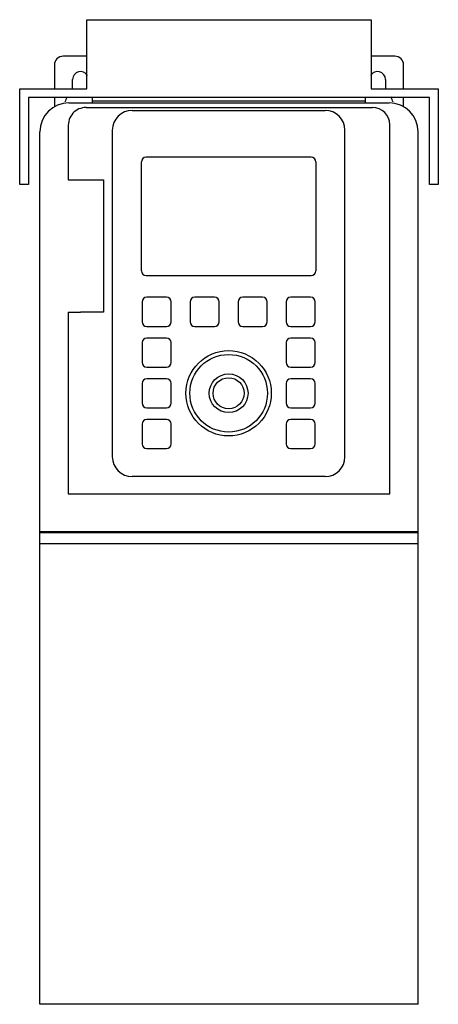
# Model space of a CAD drawing. Header units: millimetres. Extents: x 72 to 216, y 28 to 367.
import ezdxf

# ---------------------------------------------------------------- set-up
doc = ezdxf.new("R2010")
doc.units = ezdxf.units.MM
doc.header["$LTSCALE"] = 25.944628
doc.layers.get('0').update_dxf_attribs({"linetype": 'CONTINUOUS'})

msp = doc.modelspace()

# ---------------------------------------------------------------- linework, layer by layer
at = {"color": 7, "linetype": 'Continuous'}
for p, q in [((95.57, 343.27), (95.57, 367.08)), ((95.57, 367.08), (193.17, 367.08)), ((193.17, 367.08), (193.17, 343.27)), ((95.57, 354.5), (87.37, 354.5)), ((201.37, 354.5), (193.17, 354.5)), ((84.37, 351.5), (84.37, 343.27)), ((204.37, 343.27), (204.37, 351.5)), ((90.62, 343.27), (90.62, 346.5)), ((198.12, 346.5), (198.12, 343.27)), ((72.45, 310.43), (72.45, 343.27)), ((72.45, 343.27), (95.57, 343.27)), ((193.17, 343.27), (216.29, 343.27)), ((216.29, 343.27), (216.29, 310.43)), ((75.45, 340.27), (75.45, 310.43)), ((213.29, 340.27), (75.45, 340.27)), ((84.37, 340.27), (84.37, 337.16)), ((97.41, 338.5), (97.51, 340.27)), ((191.29, 339.03), (97.44, 339.03)), ((191.32, 338.5), (191.22, 340.27)), ((204.37, 337.16), (204.37, 340.27)), ((213.29, 310.43), (213.29, 340.27)), ((89.37, 338.5), (199.37, 338.5)), ((95.28, 336.89), (193.68, 336.89)), ((111.04, 335.89), (177.44, 335.89)), ((79.37, 28.5), (79.37, 328.5)), ((89.13, 330.22), (89.13, 312.02)), ((104.27, 329.12), (104.27, 216.72)), ((184.21, 216.72), (184.21, 329.12)), ((199.62, 204.02), (199.62, 330.95)), ((209.37, 28.5), (209.37, 328.5)), ((172.59, 319.77), (115.89, 319.77)), ((114.29, 280.67), (114.29, 318.17)), ((174.19, 318.17), (174.19, 280.67)), ((89.13, 312.02), (101.27, 312.02)), ((101.27, 312.02), (101.27, 266.55)), ((75.45, 310.43), (72.45, 310.43)), ((216.29, 310.43), (213.29, 310.43)), ((115.89, 279.07), (172.59, 279.07)), ((122.89, 271.62), (116.09, 271.62)), ((139.39, 271.62), (132.59, 271.62)), ((155.89, 271.62), (149.09, 271.62)), ((172.39, 271.62), (165.59, 271.62)), ((114.49, 270.02), (114.49, 263.22)), ((124.49, 263.22), (124.49, 270.02)), ((130.99, 270.02), (130.99, 263.22)), ((140.99, 263.22), (140.99, 270.02)), ((147.49, 270.02), (147.49, 263.22)), ((157.49, 263.22), (157.49, 270.02)), ((163.99, 270.02), (163.99, 263.22)), ((173.99, 263.22), (173.99, 270.02)), ((89.12, 266.48), (93.36, 266.55)), ((89.12, 266.48), (89.12, 204.02)), ((101.27, 266.55), (93.36, 266.55)), ((116.09, 261.62), (122.89, 261.62)), ((132.59, 261.62), (139.39, 261.62)), ((149.09, 261.62), (155.89, 261.62)), ((165.59, 261.62), (172.39, 261.62)), ((122.89, 257.62), (116.09, 257.62)), ((172.39, 257.62), (165.59, 257.62)), ((114.49, 256.02), (114.49, 249.22)), ((124.49, 249.22), (124.49, 256.02)), ((163.99, 256.02), (163.99, 249.22)), ((173.99, 249.22), (173.99, 256.02)), ((116.09, 247.62), (122.89, 247.62)), ((165.59, 247.62), (172.39, 247.62)), ((114.49, 242.02), (114.49, 235.22)), ((122.89, 243.62), (116.09, 243.62)), ((124.49, 235.22), (124.49, 242.02)), ((163.99, 242.02), (163.99, 235.22)), ((172.39, 243.62), (165.59, 243.62)), ((173.99, 235.22), (173.99, 242.02)), ((116.09, 233.62), (122.89, 233.62)), ((165.59, 233.62), (172.39, 233.62)), ((114.49, 228.02), (114.49, 221.22)), ((122.89, 229.62), (116.09, 229.62)), ((124.49, 221.22), (124.49, 228.02)), ((163.99, 228.02), (163.99, 221.22)), ((172.39, 229.62), (165.59, 229.62)), ((173.99, 221.22), (173.99, 228.02)), ((116.09, 219.62), (122.89, 219.62)), ((165.59, 219.62), (172.39, 219.62)), ((177.44, 209.95), (111.04, 209.95)), ((89.12, 204.02), (199.62, 204.02)), ((209.37, 190.93), (79.37, 190.93)), ((209.37, 190.61), (79.37, 190.61)), ((209.37, 186.81), (79.37, 186.81)), ((209.37, 28.5), (79.37, 28.5))]:
    msp.add_line(p, q, dxfattribs=at)
for radius in [14.67, 13.34, 6.66, 5.34]:
    msp.add_circle((144.24, 238.62), radius, dxfattribs=at)
for centre, radius, start, end in [((87.37, 351.5), 3, 90, 180), ((201.37, 351.5), 3, 0, 90), ((93.37, 346.5), 2.75, 31.2539, 180), ((195.37, 346.5), 2.75, 0, 148.7477), ((93.37, 337.5), 5.5, 146.063, 167.4248), ((195.37, 337.5), 5.5, 12.5752, 33.9367), ((89.37, 328.5), 10, 90, 180), ((95.28, 330.72), 6.17, 90, 184.6145), ((111.04, 329.12), 6.77, 90, 180), ((177.44, 329.12), 6.77, 0, 90), ((193.68, 330.95), 5.94, 0, 90), ((199.37, 328.5), 10, 0, 90), ((115.89, 318.17), 1.6, 90, 180), ((172.59, 318.17), 1.6, 0, 90), ((115.89, 280.67), 1.6, 180, 270), ((172.59, 280.67), 1.6, 270, 360), ((116.09, 270.02), 1.6, 90.0069, 179.9911), ((122.89, 270.02), 1.6, 0.0069, 89.9911), ((132.59, 270.02), 1.6, 90.0069, 179.9911), ((139.39, 270.02), 1.6, 0.0069, 89.9911), ((149.09, 270.02), 1.6, 90.0005, 179.9996), ((155.89, 270.02), 1.6, 0.0036, 89.9964), ((165.59, 270.02), 1.6, 90.0031, 179.9969), ((172.39, 270.02), 1.6, 0.0069, 89.9911), ((116.09, 263.22), 1.6, 180.0069, 269.9911), ((122.89, 263.22), 1.6, 270.0069, 359.9911), ((132.59, 263.22), 1.6, 180.0069, 269.9911), ((139.39, 263.22), 1.6, 270.0069, 359.9911), ((149.09, 263.22), 1.6, 180.0069, 269.9911), ((155.89, 263.22), 1.6, 270.0069, 359.9911), ((165.59, 263.22), 1.6, 180.0069, 269.9911), ((172.39, 263.22), 1.6, 270.0069, 359.9911), ((116.09, 256.02), 1.6, 90.0069, 179.9911), ((122.89, 256.02), 1.6, 0.0069, 89.9911), ((165.59, 256.02), 1.6, 90.0069, 179.9911), ((172.39, 256.02), 1.6, 0.0069, 89.9911), ((116.09, 249.22), 1.6, 180.0069, 269.9911), ((122.89, 249.22), 1.6, 270.0069, 359.9911), ((165.59, 249.22), 1.6, 180.0069, 269.9911), ((172.39, 249.22), 1.6, 270.0069, 359.9911), ((116.09, 242.02), 1.6, 90.0069, 179.9911), ((122.89, 242.02), 1.6, 0.0069, 89.9911), ((165.59, 242.02), 1.6, 90.0069, 179.9911), ((172.39, 242.02), 1.6, 0.0069, 89.9911), ((116.09, 235.22), 1.6, 180.0069, 269.9911), ((122.89, 235.22), 1.6, 270.0069, 359.9911), ((165.59, 235.22), 1.6, 180.0069, 269.9911), ((172.39, 235.22), 1.6, 270.0069, 359.9911), ((116.09, 228.02), 1.6, 90.0069, 179.9911), ((122.89, 228.02), 1.6, 0.0069, 89.9911), ((165.59, 228.02), 1.6, 90.0069, 179.9911), ((172.39, 228.02), 1.6, 0.0069, 89.9911), ((116.09, 221.22), 1.6, 180.0069, 269.9911), ((122.89, 221.22), 1.6, 270.0069, 359.9911), ((165.59, 221.22), 1.6, 180.0069, 269.9911), ((172.39, 221.22), 1.6, 270.0069, 359.9911), ((111.04, 216.72), 6.77, 180, 270), ((177.44, 216.72), 6.77, 270, 360)]:
    msp.add_arc(centre, radius, start, end, dxfattribs=at)

doc.saveas('drawing.dxf')
